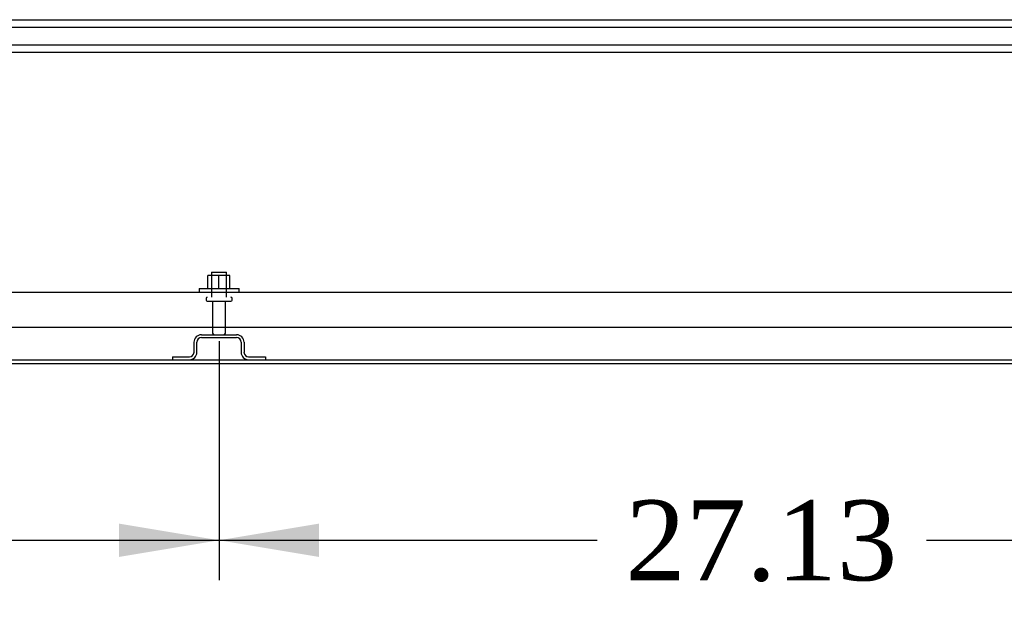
# Model space of a CAD drawing. Header units: inches. Extents: x 2 to 538, y -2 to 358.
# Tile 2 of 38: x 141 to 166, y 35 to 50. Entities that reach past the tile are written whole.
import ezdxf
from ezdxf.enums import TextEntityAlignment as Align
from ezdxf.lldxf.tags import DXFTag

# ---------------------------------------------------------------- set-up
doc = ezdxf.new("R2010")
doc.units = ezdxf.units.IN
doc.header["$MEASUREMENT"] = 0
for name, color, linetype in [('COM43134', 7, 'Continuous'), ('COM55738-23', 7, 'Continuous'), ('COM70218', 7, 'Continuous'), ('COM71188-5', 7, 'Continuous'), ('COM71190-2', 7, 'Continuous'), ('Default', 7, 'Continuous'), ('NTS166105', 7, 'Continuous'), ('STD26089', 7, 'Continuous'), ('WAF25059', 7, 'Continuous')]:
    doc.layers.add(name, color=color, linetype=linetype)
doc.styles.add('SEACAD_Times_New_Roman', font='times.ttf')
tags = doc.linetypes.add('HIDDEN2', pattern=[0.1875, 0.125, -0.0625]).pattern_tags.tags
tags[6:7] = [DXFTag(74, 4), DXFTag(75, 0), DXFTag(340, '0'), DXFTag(46, 0.0), DXFTag(50, 0.0), DXFTag(44, 0.0), DXFTag(45, 0.0)]
tags[4:5] = [DXFTag(74, 4), DXFTag(75, 0), DXFTag(340, '0'), DXFTag(46, 0.0), DXFTag(50, 0.0), DXFTag(44, 0.0), DXFTag(45, 0.0)]
doc.dimstyles.new('HAMMOND_(STH_-_540x360)', dxfattribs={"dimtxt": 2, "dimasz": 2.5, "dimexe": 1, "dimexo": 1, "dimgap": 0.5, "dimtad": 0, "dimtih": 1, "dimtoh": 1, "dimzin": 0, "dimdsep": 46, "dimtxsty": 'SEACAD_Times_New_Roman', "dimblk1": '_SE_FILLED', "dimblk2": '_SE_FILLED', "dimsah": 1, "dimcen": 1, "dimadec": 0, "dimazin": 0, "dimtfac": 0.8, "dimtofl": 0, "dimtmove": 0, "dimatfit": 3, "dimfxl": 0, "dimtolj": 1, "dimtzin": 0, "dimarcsym": 0})

# ---------------------------------------------------------------- blocks, each defined once
blk = doc.blocks.new('SE1')
at = {"layer": 'COM43134', "color": 7, "linetype": 'HIDDEN2'}
for p, q in [((118.539, 42.805), (174.169, 42.805)), ((118.479, 41.93), (174.229, 41.93))]:
    blk.add_line(p, q, dxfattribs=at)
at = {"layer": 'COM55738-23', "color": 7, "linetype": 'HIDDEN2'}
for p, q in [((145.916, 41.743), (146.791, 41.743)), ((145.916, 41.671), (146.791, 41.671)), ((145.729, 41.305), (145.729, 41.555)), ((145.801, 41.305), (145.801, 41.555)), ((146.907, 41.555), (146.907, 41.305)), ((146.979, 41.555), (146.979, 41.305)), ((145.191, 41.19), (145.613, 41.19)), ((145.191, 41.19), (145.191, 41.118)), ((147.094, 41.19), (147.516, 41.19)), ((147.516, 41.19), (147.516, 41.118))]:
    blk.add_line(p, q, dxfattribs=at)
for centre, radius, start, end in [((145.916, 41.555), 0.188, 90, 180), ((145.916, 41.555), 0.116, 90, 180), ((146.791, 41.555), 0.188, 0, 90), ((146.791, 41.555), 0.116, 0, 90), ((145.613, 41.305), 0.188, 270, 0), ((145.613, 41.305), 0.116, 270, 0), ((147.094, 41.305), 0.188, 180, 270), ((147.094, 41.305), 0.116, 180, 270)]:
    blk.add_arc(centre, radius, start, end, dxfattribs=at)
at = {"layer": 'COM70218', "color": 7, "linetype": 'HIDDEN2'}
for p, q in [((120.604, 49.616), (172.104, 49.616)), ((120.604, 49.428), (172.104, 49.428)), ((120.604, 48.991), (172.104, 48.991)), ((120.604, 48.803), (172.104, 48.803))]:
    blk.add_line(p, q, dxfattribs=at)
at = {"layer": 'COM71188-5', "color": 7, "linetype": 'Continuous'}
blk.add_line((124.322, 41.023), (168.385, 41.023), dxfattribs=at)
at = {"layer": 'COM71190-2', "color": 7, "linetype": 'Continuous'}
blk.add_line((124.322, 41.118), (168.385, 41.118), dxfattribs=at)
at = {"layer": 'NTS166105', "color": 7, "linetype": 'HIDDEN2'}
for p, q in [((146.352, 43.221), (146.077, 43.221)), ((146.077, 42.901), (146.077, 43.221)), ((146.627, 43.221), (146.352, 43.221)), ((146.352, 42.901), (146.352, 43.221)), ((146.627, 42.901), (146.627, 43.221))]:
    blk.add_line(p, q, dxfattribs=at)
at = {"layer": 'STD26089', "color": 7, "linetype": 'HIDDEN2'}
for p, q in [((146.166, 43.305), (146.541, 43.305)), ((146.166, 43.305), (146.166, 42.68)), ((146.541, 42.68), (146.541, 43.305)), ((146.029, 42.65), (146.029, 42.61)), ((146.059, 42.58), (146.649, 42.58)), ((146.188, 42.58), (146.188, 41.803)), ((146.52, 41.803), (146.52, 42.58)), ((146.679, 42.61), (146.679, 42.65))]:
    blk.add_line(p, q, dxfattribs=at)
for centre, radius, start, end in [((146.059, 42.65), 0.03, 90, 180), ((146.059, 42.61), 0.03, 180, 270), ((146.649, 42.65), 0.03, 0, 90), ((146.649, 42.61), 0.03, 270, 0), ((146.248, 41.803), 0.06, 180, 270), ((146.46, 41.803), 0.06, 270, 0)]:
    blk.add_arc(centre, radius, start, end, dxfattribs=at)
at = {"layer": 'WAF25059', "color": 7, "linetype": 'HIDDEN2'}
for p, q in [((145.854, 42.901), (146.854, 42.901)), ((145.854, 42.901), (145.854, 42.805)), ((146.854, 42.805), (146.854, 42.901))]:
    blk.add_line(p, q, dxfattribs=at)
blk = doc.blocks.new('DMBLK3457')
at = {"layer": 'Default', "linetype": 'Continuous'}
for points in [[(121.728, 36.19), (121.728, 37.024), (119.228, 36.607)], [(143.854, 36.19), (146.354, 36.607), (143.854, 37.024)]]:
    blk.add_hatch(color=7, dxfattribs=at).paths.add_polyline_path(points)
at = {"layer": 'Default', "color": 7, "linetype": 'Continuous'}
for p, q in [((146.354, 41.58), (146.354, 35.607)), ((119.228, 40.671), (119.228, 35.607)), ((119.228, 36.607), (128.679, 36.607)), ((136.903, 36.607), (146.354, 36.607))]:
    blk.add_line(p, q, dxfattribs=at)
at = {"layer": 'Default', "color": 7, "linetype": 'Continuous', "style": 'SEACAD_Times_New_Roman'}
blk.add_text('27.13', height=2, dxfattribs=at).set_placement((129.379, 37.607), align=Align.TOP_LEFT)
blk = doc.blocks.new('_SE_FILLED')
at = {"color": 0}
blk.add_line((0, 0), (-1, 0), dxfattribs=at)
blk.add_solid([(0, 0), (-1, -0.1665), (-1, 0.1665), (0, 0)], dxfattribs=at)
blk = doc.blocks.new('DMBLK3458')
at = {"layer": 'Default', "linetype": 'Continuous'}
for points in [[(148.854, 36.19), (148.854, 37.024), (146.354, 36.607)], [(170.979, 36.19), (173.479, 36.607), (170.979, 37.024)]]:
    blk.add_hatch(color=7, dxfattribs=at).paths.add_polyline_path(points)
at = {"layer": 'Default', "color": 7, "linetype": 'Continuous'}
for p, q in [((146.354, 41.58), (146.354, 35.607)), ((173.479, 40.671), (173.479, 35.607)), ((146.354, 36.607), (155.804, 36.607)), ((164.029, 36.607), (173.479, 36.607))]:
    blk.add_line(p, q, dxfattribs=at)
at = {"layer": 'Default', "color": 7, "linetype": 'Continuous', "style": 'SEACAD_Times_New_Roman'}
blk.add_text('27.13', height=2, dxfattribs=at).set_placement((156.504, 37.607), align=Align.TOP_LEFT)

msp = doc.modelspace()

# ---------------------------------------------------------------- block references
at = {"layer": 'Default'}
msp.add_blockref('SE1', (0, 0), dxfattribs=at)

# ---------------------------------------------------------------- dimensions: what is measured, and where the dimension line sits
at = {"layer": 'Default', "color": 7, "linetype": 'Continuous'}
for base, p1, p2, picture, middle in [((146.354, 36.607), (119.228, 41.671), (146.354, 42.58), 'DMBLK3457', (132.791, 36.607)), ((173.479, 36.6069), (146.3537, 42.5797), (173.479, 41.6707), 'DMBLK3458', (159.9163, 36.6069))]:
    dim = msp.add_linear_dim(base=base, p1=p1, p2=p2, text='\\A1;<>', dimstyle='HAMMOND_(STH_-_540x360)', dxfattribs=at)
    dim.commit()
    dim.dimension.update_dxf_attribs({"geometry": picture, "text_midpoint": middle, "dimtype": 160})

doc.saveas('drawing.dxf')
